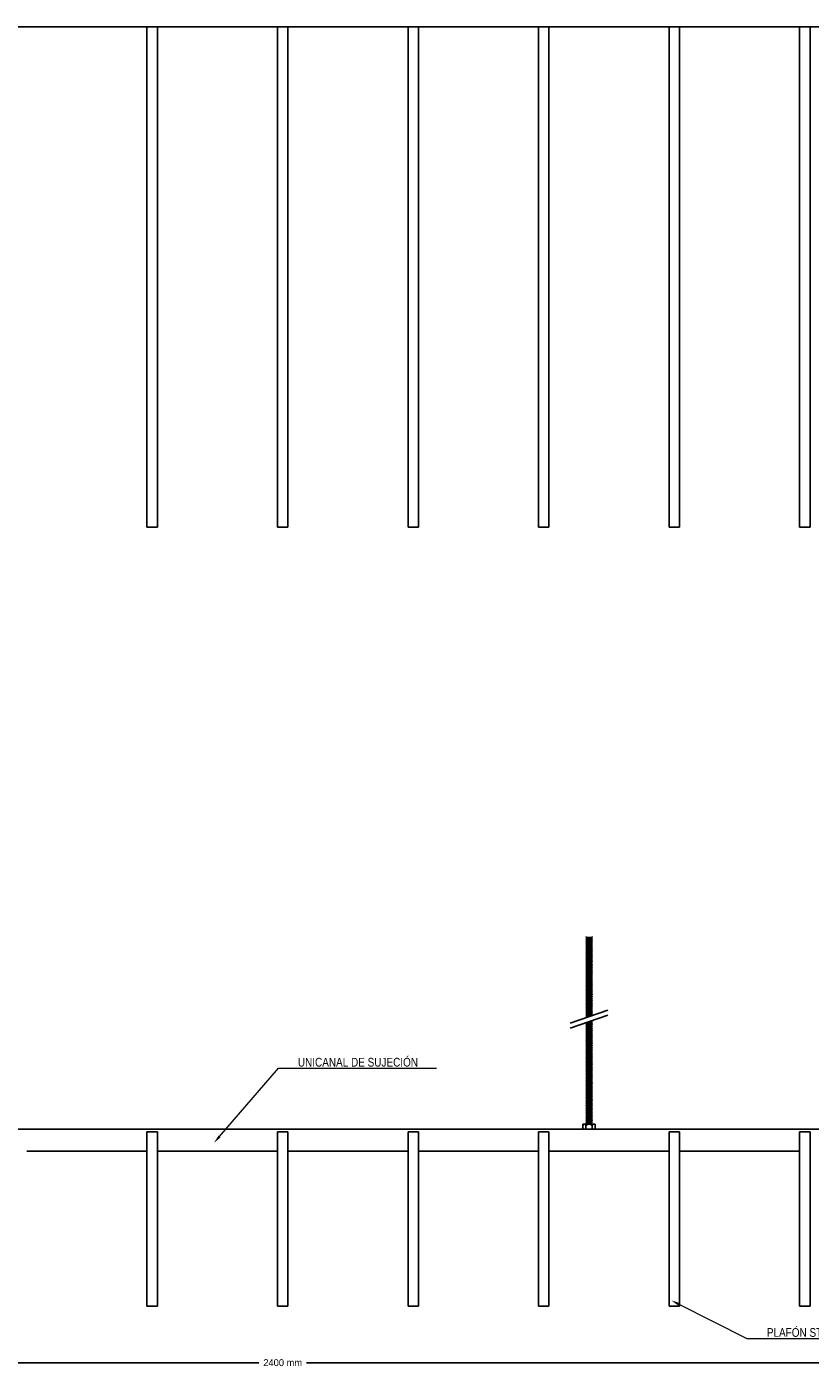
# Model space of a CAD drawing. Header units: millimetres. Extents: x 2538 to 24562, y 4449 to 23795.
# Tile 134 of 256: x 12147 to 13047, y 9392 to 10938. Entities that reach past the tile are written whole.
import ezdxf
from ezdxf import colors
from ezdxf.entities.mleader import LeaderData, LeaderLine
from ezdxf.math import Vec2, Vec3

# ---------------------------------------------------------------- set-up
doc = ezdxf.new("R2010")
doc.units = ezdxf.units.MM
doc.header["$PDMODE"] = 3
doc.linetypes.add('HIDDEN', pattern=[0.375, 0.25, -0.125])
doc.layers.add('_HD_tornillo', color=30, linetype='Continuous')
doc.layers.add('HD021_Text', color=2, linetype='Continuous', lineweight=9)
doc.layers.add('Make2D$Visible$Curves', color=7, linetype='Continuous', true_color=0x000000)
doc.layers.add('MEDIDAS', color=1, linetype='Continuous', true_color=0xff0000)
doc.styles.add('Arial Narrow', font='ARIALN.TTF')
doc.dimstyles.new('HD_DIM', dxfattribs={"dimtxt": 8, "dimasz": 2, "dimexe": 1, "dimexo": 0, "dimgap": 2, "dimtad": 0, "dimdec": 0, "dimzin": 0, "dimdsep": 46, "dimtxsty": 'Standard', "dimcen": 0, "dimclrd": 256, "dimclre": 251, "dimclrt": 7, "dimadec": 0, "dimazin": 0, "dimtp": 0.05, "dimtm": 0.05, "dimtfac": 0.6, "dimtdec": 0, "dimtofl": 0, "dimtmove": 0, "dimatfit": 3, "dimfxl": 1, "dimtolj": 2, "dimtzin": 0, "dimarcsym": 0})

# ---------------------------------------------------------------- blocks, each defined once
blk = doc.blocks.new('*D47')
at = {"layer": 'Defpoints', "color": 0, "transparency": 16777216}
for p in [(11240.9, 9468.9), (13640.9, 9468.9), (13640.9, 9403.9)]:
    blk.add_point(p, dxfattribs=at)
at = {"layer": 'MEDIDAS', "color": 251, "linetype": 'HIDDEN', "lineweight": -2, "transparency": 16777216}
for p, q in [((11240.9, 9468.9), (11240.9, 9402.9)), ((13640.9, 9468.9), (13640.9, 9402.9))]:
    blk.add_line(p, q, dxfattribs=at)
at = {"layer": 'MEDIDAS', "lineweight": -2, "transparency": 16777216}
for p, q in [((11242.9, 9403.9), (12413.6, 9403.9)), ((13638.9, 9403.9), (12468.3, 9403.9))]:
    blk.add_line(p, q, dxfattribs=at)
at = {"layer": 'MEDIDAS', "transparency": 16777216}
for points in [[(11242.9, 9404.2), (11242.9, 9403.6), (11240.9, 9403.9)], [(13638.9, 9404.2), (13638.9, 9403.6), (13640.9, 9403.9)]]:
    blk.add_solid(points, dxfattribs=at)
at = {"layer": 'MEDIDAS', "color": 7, "transparency": 16777216, "insert": (12440.9, 9403.9), "char_height": 8, "attachment_point": 5}
blk.add_mtext('\\A2;2400 mm', dxfattribs=at)

msp = doc.modelspace()

# ---------------------------------------------------------------- linework, layer by layer
at = {"layer": '_HD_tornillo'}
for p, q in [((12790.1, 9893.2), (12789.5, 9892.4)), ((12789.5, 9892.4), (12796.6, 9892.5)), ((12789.5, 9892.4), (12790.1, 9891.7)), ((12790.1, 9890.8), (12789.5, 9890)), ((12789.5, 9890), (12796.6, 9890.2)), ((12789.5, 9890), (12790.1, 9889.3)), ((12790.1, 9888.5), (12789.5, 9887.7)), ((12789.5, 9887.7), (12796.6, 9887.9)), ((12789.5, 9887.7), (12790.1, 9887)), ((12790.1, 9886.2), (12789.5, 9885.4)), ((12789.5, 9885.4), (12796.6, 9885.5)), ((12789.5, 9885.4), (12790.1, 9884.7)), ((12790.1, 9883.8), (12789.5, 9883)), ((12789.5, 9883), (12796.6, 9883.2)), ((12789.5, 9883), (12790.1, 9882.3)), ((12790.1, 9881.4), (12789.5, 9880.6)), ((12789.5, 9880.6), (12796.6, 9880.7)), ((12789.5, 9880.6), (12790.1, 9879.9)), ((12790.1, 9891.7), (12796.1, 9891.9)), ((12790.1, 9891.7), (12790.1, 9890.8)), ((12790.1, 9890.8), (12796.1, 9891)), ((12790.1, 9889.3), (12796.1, 9889.5)), ((12790.1, 9889.3), (12790.1, 9888.5)), ((12790.1, 9888.5), (12796.1, 9888.8)), ((12790.1, 9887), (12796.1, 9887.3)), ((12790.1, 9887), (12790.1, 9886.2)), ((12790.1, 9886.2), (12796.1, 9886.4)), ((12790.1, 9884.7), (12796.1, 9884.9)), ((12790.1, 9884.7), (12790.1, 9883.8)), ((12790.1, 9883.8), (12796.1, 9884)), ((12790.1, 9882.3), (12796.1, 9882.5)), ((12790.1, 9882.3), (12790.1, 9881.4)), ((12790.1, 9881.4), (12796.1, 9881.6)), ((12790.1, 9879.9), (12796.1, 9880.1)), ((12790.1, 9879.9), (12790.1, 9879)), ((12796.1, 9893.4), (12796.6, 9892.5)), ((12796.1, 9891.9), (12796.6, 9892.5)), ((12796.1, 9891.9), (12796.1, 9891)), ((12796.1, 9891), (12796.6, 9890.2)), ((12796.1, 9889.5), (12796.6, 9890.2)), ((12796.1, 9889.5), (12796.1, 9888.8)), ((12796.1, 9888.8), (12796.6, 9887.9)), ((12796.1, 9887.3), (12796.6, 9887.9)), ((12796.1, 9887.3), (12796.1, 9886.4)), ((12796.1, 9886.4), (12796.6, 9885.5)), ((12796.1, 9884.9), (12796.6, 9885.5)), ((12796.1, 9884.9), (12796.1, 9884)), ((12796.1, 9884), (12796.6, 9883.2)), ((12796.1, 9882.5), (12796.6, 9883.2)), ((12796.1, 9882.5), (12796.1, 9881.6)), ((12796.1, 9881.6), (12796.6, 9880.7)), ((12796.1, 9880.1), (12796.6, 9880.7)), ((12796.1, 9880.1), (12796.1, 9879.2)), ((12790.1, 9879), (12789.5, 9878.2)), ((12789.5, 9878.2), (12796.6, 9878.3)), ((12789.5, 9878.2), (12790.1, 9877.5)), ((12790.1, 9876.6), (12789.5, 9875.8)), ((12789.5, 9875.8), (12796.6, 9875.9)), ((12789.5, 9875.8), (12790.1, 9875.1)), ((12790.1, 9874.2), (12789.5, 9873.3)), ((12789.5, 9873.3), (12796.6, 9873.5)), ((12789.5, 9873.3), (12790.1, 9872.7)), ((12790.1, 9871.8), (12789.5, 9871)), ((12789.5, 9871), (12796.6, 9871.1)), ((12789.5, 9871), (12790.1, 9870.3)), ((12790.1, 9869.5), (12789.5, 9868.7)), ((12789.5, 9868.7), (12796.6, 9868.8)), ((12789.5, 9868.7), (12790.1, 9868)), ((12790.1, 9867.1), (12789.5, 9866.3)), ((12789.5, 9866.3), (12796.6, 9866.5)), ((12789.5, 9866.3), (12790.1, 9865.6)), ((12790.1, 9864.8), (12789.5, 9863.9)), ((12790.1, 9879), (12796.1, 9879.2)), ((12790.1, 9877.5), (12796.1, 9877.7)), ((12790.1, 9877.5), (12790.1, 9876.6)), ((12790.1, 9876.6), (12796.1, 9876.8)), ((12790.1, 9875.1), (12796.1, 9875.3)), ((12790.1, 9875.1), (12790.1, 9874.2)), ((12790.1, 9874.2), (12796.1, 9874.4)), ((12790.1, 9872.7), (12796.1, 9872.9)), ((12790.1, 9872.7), (12790.1, 9871.8)), ((12790.1, 9871.8), (12796.1, 9872)), ((12790.1, 9870.3), (12796.1, 9870.5)), ((12790.1, 9870.3), (12790.1, 9869.5)), ((12790.1, 9869.5), (12796.1, 9869.7)), ((12790.1, 9868), (12796.1, 9868.2)), ((12790.1, 9868), (12790.1, 9867.1)), ((12790.1, 9867.1), (12796.1, 9867.4)), ((12790.1, 9865.6), (12796.1, 9865.9)), ((12790.1, 9865.6), (12790.1, 9864.8)), ((12790.1, 9864.8), (12796.1, 9865)), ((12796.1, 9879.2), (12796.6, 9878.3)), ((12796.1, 9877.7), (12796.6, 9878.3)), ((12796.1, 9877.7), (12796.1, 9876.8)), ((12796.1, 9876.8), (12796.6, 9875.9)), ((12796.1, 9875.3), (12796.6, 9875.9)), ((12796.1, 9875.3), (12796.1, 9874.4)), ((12796.1, 9874.4), (12796.6, 9873.5)), ((12796.1, 9872.9), (12796.6, 9873.5)), ((12796.1, 9872.9), (12796.1, 9872)), ((12796.1, 9872), (12796.6, 9871.1)), ((12796.1, 9870.5), (12796.6, 9871.1)), ((12796.1, 9870.5), (12796.1, 9869.7)), ((12796.1, 9869.7), (12796.6, 9868.8)), ((12796.1, 9868.2), (12796.6, 9868.8)), ((12796.1, 9868.2), (12796.1, 9867.4)), ((12796.1, 9867.4), (12796.6, 9866.5)), ((12796.1, 9865.9), (12796.6, 9866.5)), ((12796.1, 9865.9), (12796.1, 9865)), ((12796.1, 9865), (12796.6, 9864.1)), ((12789.5, 9863.9), (12796.6, 9864.1)), ((12789.5, 9863.9), (12790.1, 9863.3)), ((12790.1, 9862.5), (12789.5, 9861.7)), ((12789.5, 9861.7), (12796.6, 9861.9)), ((12789.5, 9861.7), (12790.1, 9861)), ((12790.1, 9860), (12789.5, 9859.1)), ((12789.5, 9859.1), (12796.6, 9859.3)), ((12789.5, 9859.1), (12790.1, 9858.5)), ((12790.1, 9857.7), (12789.5, 9856.9)), ((12789.5, 9856.9), (12796.6, 9857)), ((12789.5, 9856.9), (12790.1, 9856.2)), ((12790.1, 9855.3), (12789.5, 9854.5)), ((12789.5, 9854.5), (12796.6, 9854.7)), ((12789.5, 9854.5), (12790.1, 9853.8)), ((12790.1, 9853), (12789.5, 9852.1)), ((12789.5, 9852.1), (12796.6, 9852.3)), ((12789.5, 9852.1), (12790.1, 9851.5)), ((12790.1, 9850.5), (12789.5, 9849.7)), ((12789.5, 9849.7), (12796.6, 9849.9)), ((12789.5, 9849.7), (12790.1, 9849)), ((12790.1, 9863.3), (12796.1, 9863.5)), ((12790.1, 9863.3), (12790.1, 9862.5)), ((12790.1, 9862.5), (12796.1, 9862.7)), ((12790.1, 9861), (12796.1, 9861.2)), ((12790.1, 9861), (12790.1, 9860)), ((12790.1, 9860), (12796.1, 9860.2)), ((12790.1, 9858.5), (12796.1, 9858.7)), ((12790.1, 9858.5), (12790.1, 9857.7)), ((12790.1, 9857.7), (12796.1, 9857.9)), ((12790.1, 9856.2), (12796.1, 9856.4)), ((12790.1, 9856.2), (12790.1, 9855.3)), ((12790.1, 9855.3), (12796.1, 9855.6)), ((12790.1, 9853.8), (12796.1, 9854.1)), ((12790.1, 9853.8), (12790.1, 9853)), ((12790.1, 9853), (12796.1, 9853.2)), ((12790.1, 9851.5), (12796.1, 9851.7)), ((12790.1, 9851.5), (12790.1, 9850.5)), ((12790.1, 9850.5), (12796.1, 9850.8)), ((12790.1, 9849), (12796.1, 9849.3)), ((12790.1, 9849), (12790.1, 9848.2)), ((12796.1, 9863.5), (12796.6, 9864.1)), ((12796.1, 9863.5), (12796.1, 9862.7)), ((12796.1, 9862.7), (12796.6, 9861.9)), ((12796.1, 9861.2), (12796.6, 9861.9)), ((12796.1, 9861.2), (12796.1, 9860.2)), ((12796.1, 9860.2), (12796.6, 9859.3)), ((12796.1, 9858.7), (12796.6, 9859.3)), ((12796.1, 9858.7), (12796.1, 9857.9)), ((12796.1, 9857.9), (12796.6, 9857)), ((12796.1, 9856.4), (12796.6, 9857)), ((12796.1, 9856.4), (12796.1, 9855.6)), ((12796.1, 9855.6), (12796.6, 9854.7)), ((12796.1, 9854.1), (12796.6, 9854.7)), ((12796.1, 9854.1), (12796.1, 9853.2)), ((12796.1, 9853.2), (12796.6, 9852.3)), ((12796.1, 9851.7), (12796.6, 9852.3)), ((12796.1, 9851.7), (12796.1, 9850.8)), ((12796.1, 9850.8), (12796.6, 9849.9)), ((12796.1, 9849.3), (12796.6, 9849.9)), ((12796.1, 9849.3), (12796.1, 9848.4)), ((12790.1, 9848.2), (12789.5, 9847.3)), ((12789.5, 9847.3), (12796.6, 9847.5)), ((12789.5, 9847.3), (12790.1, 9846.7)), ((12790.1, 9845.9), (12789.5, 9845.1)), ((12789.5, 9845.1), (12796.6, 9845.2)), ((12789.5, 9845.1), (12790.1, 9844.4)), ((12790.1, 9843.5), (12789.5, 9842.7)), ((12789.5, 9842.7), (12796.6, 9842.9)), ((12789.5, 9842.7), (12790.1, 9842)), ((12790.1, 9841.2), (12789.5, 9840.3)), ((12789.5, 9840.3), (12796.6, 9840.5)), ((12789.5, 9840.3), (12790.1, 9839.7)), ((12790.1, 9838.7), (12789.5, 9837.9)), ((12789.5, 9837.9), (12796.6, 9838.1)), ((12789.5, 9837.9), (12790.1, 9837.2)), ((12790.1, 9836.3), (12789.5, 9835.5)), ((12789.5, 9835.5), (12796.6, 9835.7)), ((12789.5, 9835.5), (12790.1, 9834.8)), ((12790.1, 9833.9), (12789.5, 9833.1)), ((12790.1, 9848.2), (12796.1, 9848.4)), ((12790.1, 9846.7), (12796.1, 9846.9)), ((12790.1, 9846.7), (12790.1, 9845.9)), ((12790.1, 9845.9), (12796.1, 9846.1)), ((12790.1, 9844.4), (12796.1, 9844.6)), ((12790.1, 9844.4), (12790.1, 9843.5)), ((12790.1, 9843.5), (12796.1, 9843.8)), ((12790.1, 9842), (12796.1, 9842.3)), ((12790.1, 9842), (12790.1, 9841.2)), ((12790.1, 9841.2), (12796.1, 9841.4)), ((12790.1, 9839.7), (12796.1, 9839.9)), ((12790.1, 9839.7), (12790.1, 9838.7)), ((12790.1, 9838.7), (12796.1, 9839)), ((12790.1, 9837.2), (12796.1, 9837.5)), ((12790.1, 9837.2), (12790.1, 9836.3)), ((12790.1, 9836.3), (12796.1, 9836.6)), ((12790.1, 9834.8), (12796.1, 9835.1)), ((12790.1, 9834.8), (12790.1, 9833.9)), ((12790.1, 9833.9), (12796.1, 9834.1)), ((12796.1, 9848.4), (12796.6, 9847.5)), ((12796.1, 9846.9), (12796.6, 9847.5)), ((12796.1, 9846.9), (12796.1, 9846.1)), ((12796.1, 9846.1), (12796.6, 9845.2)), ((12796.1, 9844.6), (12796.6, 9845.2)), ((12796.1, 9844.6), (12796.1, 9843.8)), ((12796.1, 9843.8), (12796.6, 9842.9)), ((12796.1, 9842.3), (12796.6, 9842.9)), ((12796.1, 9842.3), (12796.1, 9841.4)), ((12796.1, 9841.4), (12796.6, 9840.5)), ((12796.1, 9839.9), (12796.6, 9840.5)), ((12796.1, 9839.9), (12796.1, 9839)), ((12796.1, 9839), (12796.6, 9838.1)), ((12796.1, 9837.5), (12796.6, 9838.1)), ((12796.1, 9837.5), (12796.1, 9836.6)), ((12796.1, 9836.6), (12796.6, 9835.7)), ((12796.1, 9835.1), (12796.6, 9835.7)), ((12796.1, 9835.1), (12796.1, 9834.1)), ((12796.1, 9834.2), (12796.6, 9833.3)), ((12789.5, 9833.1), (12796.6, 9833.3)), ((12789.5, 9833.1), (12790.1, 9832.4)), ((12790.1, 9831.5), (12789.5, 9830.7)), ((12789.5, 9830.7), (12796.6, 9830.9)), ((12789.5, 9830.7), (12790.1, 9830)), ((12790.1, 9829.1), (12789.5, 9828.3)), ((12789.5, 9828.3), (12796.6, 9828.5)), ((12789.5, 9828.3), (12790.1, 9827.6)), ((12790.1, 9826.8), (12789.5, 9826)), ((12789.5, 9826), (12796.6, 9826.2)), ((12789.5, 9826), (12790.1, 9825.3)), ((12790.1, 9824.5), (12789.5, 9823.7)), ((12789.5, 9823.7), (12796.6, 9823.8)), ((12789.5, 9823.7), (12790.1, 9823)), ((12790.1, 9822.1), (12789.5, 9821.3)), ((12789.5, 9821.3), (12796.6, 9821.5)), ((12789.5, 9821.3), (12790.1, 9820.6)), ((12790.1, 9819.8), (12789.5, 9819)), ((12789.5, 9819), (12796.6, 9819.2)), ((12789.5, 9819), (12790.1, 9818.3)), ((12790.1, 9832.4), (12796.1, 9832.7)), ((12790.1, 9832.4), (12790.1, 9831.5)), ((12790.1, 9831.5), (12796.1, 9831.7)), ((12790.1, 9830), (12796.1, 9830.2)), ((12790.1, 9830), (12790.1, 9829.1)), ((12790.1, 9829.1), (12796.1, 9829.4)), ((12790.1, 9827.6), (12796.1, 9827.9)), ((12790.1, 9827.6), (12790.1, 9826.8)), ((12790.1, 9826.8), (12796.1, 9827.1)), ((12790.1, 9825.3), (12796.1, 9825.6)), ((12790.1, 9825.3), (12790.1, 9824.5)), ((12790.1, 9824.5), (12796.1, 9824.7)), ((12790.1, 9823), (12796.1, 9823.2)), ((12790.1, 9823), (12790.1, 9822.1)), ((12790.1, 9822.1), (12796.1, 9822.3)), ((12790.1, 9820.6), (12796.1, 9820.8)), ((12790.1, 9820.6), (12790.1, 9819.8)), ((12790.1, 9819.8), (12796.1, 9820.1)), ((12790.1, 9818.3), (12796.1, 9818.6)), ((12790.1, 9818.3), (12790.1, 9817.3)), ((12796.1, 9832.7), (12796.6, 9833.3)), ((12796.1, 9832.7), (12796.1, 9831.7)), ((12796.1, 9831.7), (12796.6, 9830.9)), ((12796.1, 9830.2), (12796.6, 9830.9)), ((12796.1, 9830.2), (12796.1, 9829.4)), ((12796.1, 9829.4), (12796.6, 9828.5)), ((12796.1, 9827.9), (12796.6, 9828.5)), ((12796.1, 9827.9), (12796.1, 9827.1)), ((12796.1, 9827.1), (12796.6, 9826.2)), ((12796.1, 9825.6), (12796.6, 9826.2)), ((12796.1, 9825.6), (12796.1, 9824.7)), ((12796.1, 9824.7), (12796.6, 9823.8)), ((12796.1, 9823.2), (12796.6, 9823.8)), ((12796.1, 9823.2), (12796.1, 9822.3)), ((12796.1, 9822.3), (12796.6, 9821.5)), ((12796.1, 9820.8), (12796.6, 9821.5)), ((12796.1, 9820.8), (12796.1, 9820.1)), ((12796.1, 9820.1), (12796.6, 9819.2)), ((12796.1, 9818.6), (12796.6, 9819.2)), ((12796.1, 9818.6), (12796.1, 9817.5)), ((12771.1, 9793.9), (12814.6, 9808.9)), ((12771.1, 9788.2), (12814.6, 9803.2)), ((12790.1, 9817.3), (12789.5, 9816.5)), ((12789.5, 9816.5), (12796.6, 9816.7)), ((12789.5, 9816.5), (12790.1, 9815.8)), ((12790.1, 9815), (12789.5, 9814.2)), ((12789.5, 9814.2), (12796.6, 9814.4)), ((12789.5, 9814.2), (12790.1, 9813.5)), ((12790.1, 9812.7), (12789.5, 9811.9)), ((12789.5, 9811.9), (12796.6, 9812)), ((12789.5, 9811.9), (12790.1, 9811.2)), ((12790.1, 9810.3), (12789.5, 9809.5)), ((12789.5, 9809.5), (12796.6, 9809.7)), ((12789.5, 9809.5), (12790.1, 9808.8)), ((12790.1, 9807.9), (12789.5, 9807.1)), ((12789.5, 9807.1), (12796.6, 9807.2)), ((12789.5, 9807.1), (12790.1, 9806.4)), ((12790.1, 9805.5), (12789.5, 9804.7)), ((12789.5, 9804.7), (12796.6, 9804.9)), ((12789.5, 9804.7), (12790.1, 9804)), ((12790.1, 9803.2), (12789.5, 9802.4)), ((12789.5, 9802.4), (12796.1, 9802.6)), ((12790.1, 9817.3), (12796.1, 9817.5)), ((12790.1, 9815.8), (12796.1, 9816)), ((12790.1, 9815.8), (12790.1, 9815)), ((12790.1, 9815), (12796.1, 9815.3)), ((12790.1, 9813.5), (12796.1, 9813.8)), ((12790.1, 9813.5), (12790.1, 9812.7)), ((12790.1, 9812.7), (12796.1, 9812.9)), ((12790.1, 9811.2), (12796.1, 9811.4)), ((12790.1, 9811.2), (12790.1, 9810.3)), ((12790.1, 9810.3), (12796.1, 9810.5)), ((12790.1, 9808.8), (12796.1, 9809)), ((12790.1, 9808.8), (12790.1, 9807.9)), ((12790.1, 9807.9), (12796.1, 9808.1)), ((12790.1, 9806.4), (12796.1, 9806.6)), ((12790.1, 9806.4), (12790.1, 9805.5)), ((12790.1, 9805.5), (12796.1, 9805.7)), ((12790.1, 9804), (12796.1, 9804.2)), ((12790.1, 9804), (12790.1, 9803.2)), ((12790.1, 9803.2), (12796.1, 9803.5)), ((12796.1, 9817.5), (12796.6, 9816.7)), ((12796.1, 9816), (12796.6, 9816.7)), ((12796.1, 9816), (12796.1, 9815.3)), ((12796.1, 9815.3), (12796.6, 9814.4)), ((12796.1, 9813.8), (12796.6, 9814.4)), ((12796.1, 9813.8), (12796.1, 9812.9)), ((12796.1, 9812.9), (12796.6, 9812)), ((12796.1, 9811.4), (12796.6, 9812)), ((12796.1, 9811.4), (12796.1, 9810.5)), ((12796.1, 9810.5), (12796.6, 9809.7)), ((12796.1, 9809), (12796.6, 9809.7)), ((12796.1, 9809), (12796.1, 9808.1)), ((12796.1, 9808.1), (12796.6, 9807.2)), ((12796.1, 9806.6), (12796.6, 9807.2)), ((12796.1, 9806.6), (12796.1, 9805.7)), ((12796.1, 9805.7), (12796.6, 9804.9)), ((12796.1, 9804.2), (12796.6, 9804.9)), ((12796.1, 9804.2), (12796.1, 9803.5)), ((12796.1, 9803.5), (12796.5, 9802.7)), ((12789.5, 9802.4), (12790.1, 9801.7)), ((12790.1, 9794.8), (12789.5, 9794)), ((12789.5, 9794), (12796.6, 9794.1)), ((12789.5, 9794), (12790.1, 9793.3)), ((12790.1, 9792.4), (12789.5, 9791.5)), ((12789.5, 9791.5), (12796.6, 9791.7)), ((12789.5, 9791.5), (12790.1, 9790.9)), ((12790.1, 9789.9), (12789.5, 9789.1)), ((12789.5, 9789.1), (12796.6, 9789.3)), ((12789.5, 9789.1), (12790.1, 9788.4)), ((12790.1, 9787.5), (12789.5, 9786.7)), ((12790.1, 9800.9), (12789.7, 9800.4)), ((12790.1, 9801.7), (12794.2, 9801.9)), ((12790.1, 9801.7), (12790.1, 9800.9)), ((12790.1, 9800.9), (12791.3, 9800.9)), ((12790.1, 9794.8), (12796.1, 9795)), ((12790.1, 9793.3), (12796.1, 9793.5)), ((12790.1, 9793.3), (12790.1, 9792.4)), ((12790.1, 9792.4), (12796.1, 9792.6)), ((12790.1, 9790.9), (12796.1, 9791.1)), ((12790.1, 9790.9), (12790.1, 9789.9)), ((12790.1, 9789.9), (12796.1, 9790.2)), ((12790.1, 9788.4), (12796.1, 9788.7)), ((12790.1, 9788.4), (12790.1, 9787.5)), ((12790.1, 9787.5), (12796.1, 9787.7)), ((12793.2, 9795.9), (12796.1, 9795.9)), ((12795.1, 9796.5), (12796.6, 9796.6)), ((12796.1, 9795.9), (12796.6, 9796.6)), ((12796.1, 9795.9), (12796.1, 9795)), ((12796.1, 9795), (12796.6, 9794.1)), ((12796.1, 9793.5), (12796.6, 9794.1)), ((12796.1, 9793.5), (12796.1, 9792.6)), ((12796.1, 9792.6), (12796.6, 9791.7)), ((12796.1, 9791.1), (12796.6, 9791.7)), ((12796.1, 9791.1), (12796.1, 9790.2)), ((12796.1, 9790.2), (12796.6, 9789.3)), ((12796.1, 9788.7), (12796.6, 9789.3)), ((12796.1, 9788.7), (12796.1, 9787.7)), ((12796.1, 9787.7), (12796.6, 9786.9)), ((12796.3, 9797), (12796.6, 9796.6)), ((12789.5, 9786.7), (12796.6, 9786.9)), ((12789.5, 9786.7), (12790.1, 9786)), ((12790.1, 9785.1), (12789.5, 9784.3)), ((12789.5, 9784.3), (12796.6, 9784.4)), ((12789.5, 9784.3), (12790.1, 9783.6)), ((12790.1, 9782.7), (12789.5, 9781.8)), ((12789.5, 9781.8), (12796.6, 9782)), ((12789.5, 9781.8), (12790.1, 9781.2)), ((12790.1, 9780.3), (12789.5, 9779.4)), ((12789.5, 9779.4), (12796.6, 9779.6)), ((12789.5, 9779.4), (12790.1, 9778.8)), ((12790.1, 9777.8), (12789.5, 9777)), ((12789.5, 9777), (12796.6, 9777.2)), ((12789.5, 9777), (12790.1, 9776.3)), ((12790.1, 9775.4), (12789.5, 9774.6)), ((12789.5, 9774.6), (12796.6, 9774.8)), ((12789.5, 9774.6), (12790.1, 9773.9)), ((12790.1, 9773), (12789.5, 9772.2)), ((12789.5, 9772.2), (12796.6, 9772.3)), ((12789.5, 9772.2), (12790.1, 9771.5)), ((12790.1, 9786), (12796.1, 9786.2)), ((12790.1, 9786), (12790.1, 9785.1)), ((12790.1, 9785.1), (12796.1, 9785.3)), ((12790.1, 9783.6), (12796.1, 9783.8)), ((12790.1, 9783.6), (12790.1, 9782.7)), ((12790.1, 9782.7), (12796.1, 9782.9)), ((12790.1, 9781.2), (12796.1, 9781.4)), ((12790.1, 9781.2), (12790.1, 9780.3)), ((12790.1, 9780.3), (12796.1, 9780.5)), ((12790.1, 9778.8), (12796.1, 9779)), ((12790.1, 9778.8), (12790.1, 9777.8)), ((12790.1, 9777.8), (12796.1, 9778.1)), ((12790.1, 9776.3), (12796.1, 9776.6)), ((12790.1, 9776.3), (12790.1, 9775.4)), ((12790.1, 9775.4), (12796.1, 9775.6)), ((12790.1, 9773.9), (12796.1, 9774.1)), ((12790.1, 9773.9), (12790.1, 9773)), ((12790.1, 9773), (12796.1, 9773.2)), ((12790.1, 9771.5), (12796.1, 9771.7)), ((12796.1, 9786.2), (12796.6, 9786.9)), ((12796.1, 9786.2), (12796.1, 9785.3)), ((12796.1, 9785.3), (12796.6, 9784.4)), ((12796.1, 9783.8), (12796.6, 9784.4)), ((12796.1, 9783.8), (12796.1, 9782.9)), ((12796.1, 9782.9), (12796.6, 9782)), ((12796.1, 9781.4), (12796.6, 9782)), ((12796.1, 9781.4), (12796.1, 9780.5)), ((12796.1, 9780.5), (12796.6, 9779.6)), ((12796.1, 9779), (12796.6, 9779.6)), ((12796.1, 9779), (12796.1, 9778.1)), ((12796.1, 9778.1), (12796.6, 9777.2)), ((12796.1, 9776.6), (12796.6, 9777.2)), ((12796.1, 9776.6), (12796.1, 9775.6)), ((12796.1, 9775.6), (12796.6, 9774.8)), ((12796.1, 9774.1), (12796.6, 9774.8)), ((12796.1, 9774.1), (12796.1, 9773.2)), ((12796.1, 9773.2), (12796.6, 9772.3)), ((12796.1, 9771.7), (12796.6, 9772.3)), ((12796.1, 9771.7), (12796.1, 9770.8)), ((12790.1, 9770.6), (12789.5, 9769.8)), ((12789.5, 9769.8), (12796.6, 9769.9)), ((12789.5, 9769.8), (12790.1, 9769.1)), ((12790.1, 9768.2), (12789.5, 9767.3)), ((12789.5, 9767.3), (12796.6, 9767.5)), ((12789.5, 9767.3), (12790.1, 9766.7)), ((12790.1, 9765.7), (12789.5, 9764.9)), ((12789.5, 9764.9), (12796.6, 9765.1)), ((12789.5, 9764.9), (12790.1, 9764.2)), ((12790.1, 9763.3), (12789.5, 9762.5)), ((12789.5, 9762.5), (12796.6, 9762.7)), ((12789.5, 9762.5), (12790.1, 9761.8)), ((12790.1, 9760.9), (12789.5, 9760.1)), ((12789.5, 9760.1), (12796.6, 9760.2)), ((12789.5, 9760.1), (12790.1, 9759.4)), ((12790.1, 9758.5), (12789.5, 9757.7)), ((12789.5, 9757.7), (12796.6, 9757.8)), ((12789.5, 9757.7), (12790.1, 9757)), ((12790.1, 9771.5), (12790.1, 9770.6)), ((12790.1, 9770.6), (12796.1, 9770.8)), ((12790.1, 9769.1), (12796.1, 9769.3)), ((12790.1, 9769.1), (12790.1, 9768.2)), ((12790.1, 9768.2), (12796.1, 9768.4)), ((12790.1, 9766.7), (12796.1, 9766.9)), ((12790.1, 9766.7), (12790.1, 9765.7)), ((12790.1, 9765.7), (12796.1, 9766)), ((12790.1, 9764.2), (12796.1, 9764.5)), ((12790.1, 9764.2), (12790.1, 9763.3)), ((12790.1, 9763.3), (12796.1, 9763.5)), ((12790.1, 9761.8), (12796.1, 9762)), ((12790.1, 9761.8), (12790.1, 9760.9)), ((12790.1, 9760.9), (12796.1, 9761.1)), ((12790.1, 9759.4), (12796.1, 9759.6)), ((12790.1, 9759.4), (12790.1, 9758.5)), ((12790.1, 9758.5), (12796.1, 9758.7)), ((12790.1, 9757), (12796.1, 9757.2)), ((12790.1, 9757), (12790.1, 9756)), ((12790.1, 9756), (12796.1, 9756.3)), ((12796.1, 9770.8), (12796.6, 9769.9)), ((12796.1, 9769.3), (12796.6, 9769.9)), ((12796.1, 9769.3), (12796.1, 9768.4)), ((12796.1, 9768.4), (12796.6, 9767.5)), ((12796.1, 9766.9), (12796.6, 9767.5)), ((12796.1, 9766.9), (12796.1, 9766)), ((12796.1, 9766), (12796.6, 9765.1)), ((12796.1, 9764.5), (12796.6, 9765.1)), ((12796.1, 9764.5), (12796.1, 9763.5)), ((12796.1, 9763.5), (12796.6, 9762.7)), ((12796.1, 9762), (12796.6, 9762.7)), ((12796.1, 9762), (12796.1, 9761.1)), ((12796.1, 9761.1), (12796.6, 9760.2)), ((12796.1, 9759.6), (12796.6, 9760.2)), ((12796.1, 9759.6), (12796.1, 9758.7)), ((12796.1, 9758.7), (12796.6, 9757.8)), ((12796.1, 9757.2), (12796.6, 9757.8)), ((12796.1, 9757.2), (12796.1, 9756.3)), ((12796.1, 9756.3), (12796.6, 9755.4)), ((12790.1, 9756), (12789.5, 9755.2)), ((12789.5, 9755.2), (12796.6, 9755.4)), ((12789.5, 9755.2), (12790.1, 9754.5)), ((12790.1, 9753.6), (12789.5, 9752.8)), ((12789.5, 9752.8), (12796.6, 9753)), ((12789.5, 9752.8), (12790.1, 9752.1)), ((12790.1, 9751.2), (12789.5, 9750.4)), ((12789.5, 9750.4), (12796.6, 9750.6)), ((12789.5, 9750.4), (12790.1, 9749.7)), ((12790.1, 9748.8), (12789.5, 9748)), ((12789.5, 9748), (12796.6, 9748.1)), ((12789.5, 9748), (12790.1, 9747.3)), ((12790.1, 9746.4), (12789.5, 9745.5)), ((12789.5, 9745.5), (12796.6, 9745.7)), ((12789.5, 9745.5), (12790.1, 9744.9)), ((12790.1, 9743.9), (12789.5, 9743.1)), ((12789.5, 9743.1), (12796.6, 9743.3)), ((12789.5, 9743.1), (12790.1, 9742.4)), ((12790.1, 9741.5), (12789.5, 9740.7)), ((12789.5, 9740.7), (12796.6, 9740.9)), ((12789.5, 9740.7), (12790.1, 9740)), ((12790.1, 9754.5), (12796.1, 9754.8)), ((12790.1, 9754.5), (12790.1, 9753.6)), ((12790.1, 9753.6), (12796.1, 9753.9)), ((12790.1, 9752.1), (12796.1, 9752.4)), ((12790.1, 9752.1), (12790.1, 9751.2)), ((12790.1, 9751.2), (12796.1, 9751.4)), ((12790.1, 9749.7), (12796.1, 9749.9)), ((12790.1, 9749.7), (12790.1, 9748.8)), ((12790.1, 9748.8), (12796.1, 9749)), ((12790.1, 9747.3), (12796.1, 9747.5)), ((12790.1, 9747.3), (12790.1, 9746.4)), ((12790.1, 9746.4), (12796.1, 9746.6)), ((12790.1, 9744.9), (12796.1, 9745.1)), ((12790.1, 9744.9), (12790.1, 9743.9)), ((12790.1, 9743.9), (12796.1, 9744.2)), ((12790.1, 9742.4), (12796.1, 9742.7)), ((12790.1, 9742.4), (12790.1, 9741.5)), ((12790.1, 9741.5), (12796.1, 9741.8)), ((12796.1, 9754.8), (12796.6, 9755.4)), ((12796.1, 9754.8), (12796.1, 9753.9)), ((12796.1, 9753.9), (12796.6, 9753)), ((12796.1, 9752.4), (12796.6, 9753)), ((12796.1, 9752.4), (12796.1, 9751.4)), ((12796.1, 9751.4), (12796.6, 9750.6)), ((12796.1, 9749.9), (12796.6, 9750.6)), ((12796.1, 9749.9), (12796.1, 9749)), ((12796.1, 9749), (12796.6, 9748.1)), ((12796.1, 9747.5), (12796.6, 9748.1)), ((12796.1, 9747.5), (12796.1, 9746.6)), ((12796.1, 9746.6), (12796.6, 9745.7)), ((12796.1, 9745.1), (12796.6, 9745.7)), ((12796.1, 9745.1), (12796.1, 9744.2)), ((12796.1, 9744.2), (12796.6, 9743.3)), ((12796.1, 9742.7), (12796.6, 9743.3)), ((12796.1, 9742.7), (12796.1, 9741.8)), ((12796.1, 9741.8), (12796.6, 9740.9)), ((12796.1, 9740.3), (12796.6, 9740.9)), ((12790.1, 9739.1), (12789.5, 9738.3)), ((12789.5, 9738.3), (12796.6, 9738.5)), ((12789.5, 9738.3), (12790.1, 9737.6)), ((12790.1, 9736.7), (12789.5, 9735.9)), ((12789.5, 9735.9), (12796.6, 9736)), ((12789.5, 9735.9), (12790.1, 9735.2)), ((12790.1, 9734.3), (12789.5, 9733.4)), ((12789.5, 9733.4), (12796.6, 9733.6)), ((12789.5, 9733.4), (12790.1, 9732.8)), ((12790.1, 9731.8), (12789.5, 9731)), ((12789.5, 9731), (12796.6, 9731.2)), ((12789.5, 9731), (12790.1, 9730.4)), ((12790.1, 9729.4), (12789.5, 9728.6)), ((12789.5, 9728.6), (12796.6, 9728.8)), ((12789.5, 9728.6), (12790.1, 9727.9)), ((12790.1, 9727), (12789.5, 9726.2)), ((12789.5, 9726.2), (12796.6, 9726.4)), ((12789.5, 9726.2), (12790.1, 9725.5)), ((12790.1, 9740), (12796.1, 9740.3)), ((12790.1, 9740), (12790.1, 9739.1)), ((12790.1, 9739.1), (12796.1, 9739.3)), ((12790.1, 9737.6), (12796.1, 9737.8)), ((12790.1, 9737.6), (12790.1, 9736.7)), ((12790.1, 9736.7), (12796.1, 9736.9)), ((12790.1, 9735.2), (12796.1, 9735.4)), ((12790.1, 9735.2), (12790.1, 9734.3)), ((12790.1, 9734.3), (12796.1, 9734.5)), ((12790.1, 9732.8), (12796.1, 9733)), ((12790.1, 9732.8), (12790.1, 9731.8)), ((12790.1, 9731.8), (12796.1, 9732.1)), ((12790.1, 9730.4), (12796.1, 9730.6)), ((12790.1, 9730.4), (12790.1, 9729.4)), ((12790.1, 9729.4), (12796.1, 9729.6)), ((12790.1, 9727.9), (12796.1, 9728.2)), ((12790.1, 9727.9), (12790.1, 9727)), ((12790.1, 9727), (12796.1, 9727.2)), ((12790.1, 9725.5), (12796.1, 9725.7)), ((12790.1, 9725.5), (12790.1, 9724.6)), ((12796.1, 9740.3), (12796.1, 9739.3)), ((12796.1, 9739.3), (12796.6, 9738.5)), ((12796.1, 9737.8), (12796.6, 9738.5)), ((12796.1, 9737.8), (12796.1, 9736.9)), ((12796.1, 9736.9), (12796.6, 9736)), ((12796.1, 9735.4), (12796.6, 9736)), ((12796.1, 9735.4), (12796.1, 9734.5)), ((12796.1, 9734.5), (12796.6, 9733.6)), ((12796.1, 9733), (12796.6, 9733.6)), ((12796.1, 9733), (12796.1, 9732.1)), ((12796.1, 9732.1), (12796.6, 9731.2)), ((12796.1, 9730.6), (12796.6, 9731.2)), ((12796.1, 9730.6), (12796.1, 9729.6)), ((12796.1, 9729.7), (12796.6, 9728.8)), ((12796.1, 9728.2), (12796.6, 9728.8)), ((12796.1, 9728.2), (12796.1, 9727.2)), ((12796.1, 9727.2), (12796.6, 9726.4)), ((12796.1, 9725.7), (12796.6, 9726.4)), ((12796.1, 9725.7), (12796.1, 9724.8)), ((12790.1, 9724.6), (12789.5, 9723.8)), ((12789.5, 9723.8), (12796.6, 9723.9)), ((12789.5, 9723.8), (12790.1, 9723.1)), ((12790.1, 9722.2), (12789.5, 9721.3)), ((12789.5, 9721.3), (12796.6, 9721.5)), ((12789.5, 9721.3), (12790.1, 9720.7)), ((12790.1, 9719.7), (12789.5, 9718.9)), ((12789.5, 9718.9), (12796.6, 9719.1)), ((12789.5, 9718.9), (12790.1, 9718.2)), ((12790.1, 9717.3), (12789.5, 9716.5)), ((12789.5, 9716.5), (12796.6, 9716.7)), ((12789.5, 9716.5), (12790.1, 9715.8)), ((12790.1, 9714.9), (12789.5, 9714.1)), ((12789.5, 9714.1), (12796.6, 9714.3)), ((12789.5, 9714.1), (12790.1, 9713.4)), ((12790.1, 9712.5), (12789.5, 9711.7)), ((12789.5, 9711.7), (12796.6, 9711.8)), ((12789.5, 9711.7), (12790.1, 9711)), ((12790.1, 9709.9), (12789.5, 9709.1)), ((12790.1, 9724.6), (12796.1, 9724.8)), ((12790.1, 9723.1), (12796.1, 9723.3)), ((12790.1, 9723.1), (12790.1, 9722.2)), ((12790.1, 9722.2), (12796.1, 9722.4)), ((12790.1, 9720.7), (12796.1, 9720.9)), ((12790.1, 9720.7), (12790.1, 9719.7)), ((12790.1, 9719.7), (12796.1, 9720)), ((12790.1, 9718.2), (12796.1, 9718.5)), ((12790.1, 9718.2), (12790.1, 9717.3)), ((12790.1, 9717.3), (12796.1, 9717.5)), ((12790.1, 9715.8), (12796.1, 9716)), ((12790.1, 9715.8), (12790.1, 9714.9)), ((12790.1, 9714.9), (12796.1, 9715.1)), ((12790.1, 9713.4), (12796.1, 9713.6)), ((12790.1, 9713.4), (12790.1, 9712.5)), ((12790.1, 9712.5), (12796.1, 9712.7)), ((12790.1, 9711), (12796.1, 9711.2)), ((12790.1, 9711), (12790.1, 9709.9)), ((12790.1, 9709.9), (12796.1, 9710.2)), ((12796.1, 9724.8), (12796.6, 9723.9)), ((12796.1, 9723.3), (12796.6, 9723.9)), ((12796.1, 9723.3), (12796.1, 9722.4)), ((12796.1, 9722.4), (12796.6, 9721.5)), ((12796.1, 9720.9), (12796.6, 9721.5)), ((12796.1, 9720.9), (12796.1, 9720)), ((12796.1, 9720), (12796.6, 9719.1)), ((12796.1, 9718.5), (12796.6, 9719.1)), ((12796.1, 9718.5), (12796.1, 9717.5)), ((12796.1, 9717.5), (12796.6, 9716.7)), ((12796.1, 9716), (12796.6, 9716.7)), ((12796.1, 9716), (12796.1, 9715.1)), ((12796.1, 9715.1), (12796.6, 9714.3)), ((12796.1, 9713.6), (12796.6, 9714.3)), ((12796.1, 9713.6), (12796.1, 9712.7)), ((12796.1, 9712.7), (12796.6, 9711.8)), ((12796.1, 9711.2), (12796.6, 9711.8)), ((12796.1, 9711.2), (12796.1, 9710.2)), ((12796.1, 9710.2), (12796.6, 9709.3)), ((12789.5, 9709.1), (12796.6, 9709.3)), ((12789.5, 9709.1), (12790.1, 9708.4)), ((12790.1, 9707.5), (12789.5, 9706.7)), ((12789.5, 9706.7), (12796.6, 9706.8)), ((12789.5, 9706.7), (12790.1, 9706)), ((12790.1, 9705.1), (12789.5, 9704.3)), ((12789.5, 9704.3), (12796.6, 9704.4)), ((12789.5, 9704.3), (12790.1, 9703.6)), ((12790.1, 9702.7), (12789.5, 9701.6)), ((12789.5, 9701.6), (12796.6, 9701.8)), ((12789.5, 9701.6), (12790.1, 9700.9)), ((12790.1, 9699.6), (12789.5, 9698.6)), ((12789.5, 9698.6), (12796.6, 9698.7)), ((12789.5, 9698.6), (12790.1, 9697.9)), ((12790.1, 9696.7), (12789.5, 9695.9)), ((12789.5, 9695.9), (12796.6, 9696.1)), ((12789.5, 9695.9), (12790.1, 9695.2)), ((12790.1, 9694.3), (12789.5, 9693.5)), ((12790.1, 9708.4), (12796.1, 9708.7)), ((12790.1, 9708.4), (12790.1, 9707.5)), ((12790.1, 9707.5), (12796.1, 9707.7)), ((12790.1, 9706), (12796.1, 9706.2)), ((12790.1, 9706), (12790.1, 9705.1)), ((12790.1, 9705.1), (12796.1, 9705.3)), ((12790.1, 9703.6), (12796.1, 9703.8)), ((12790.1, 9703.6), (12790.1, 9702.7)), ((12790.1, 9702.4), (12796.1, 9702.6)), ((12790.1, 9700.9), (12796.1, 9701.1)), ((12790.1, 9700.9), (12790.1, 9699.6)), ((12790.1, 9699.4), (12796.1, 9699.6)), ((12790.1, 9697.9), (12796.1, 9698.1)), ((12790.1, 9697.9), (12790.1, 9696.7)), ((12790.1, 9696.7), (12796.1, 9697)), ((12790.1, 9695.2), (12796.1, 9695.5)), ((12790.1, 9695.2), (12790.1, 9694.3)), ((12790.1, 9694.3), (12796.1, 9694.5)), ((12796.1, 9708.7), (12796.6, 9709.3)), ((12796.1, 9708.7), (12796.1, 9707.7)), ((12796.1, 9707.7), (12796.6, 9706.8)), ((12796.1, 9706.2), (12796.6, 9706.8)), ((12796.1, 9706.2), (12796.1, 9705.3)), ((12796.1, 9705.3), (12796.6, 9704.4)), ((12796.1, 9703.8), (12796.6, 9704.4)), ((12796.1, 9703.8), (12796.1, 9702.9)), ((12796.1, 9702.9), (12796.6, 9701.8)), ((12796.1, 9701.1), (12796.6, 9701.8)), ((12796.1, 9701.1), (12796.1, 9699.8)), ((12796.1, 9699.8), (12796.6, 9698.7)), ((12796.1, 9698.1), (12796.6, 9698.7)), ((12796.1, 9698.1), (12796.1, 9697)), ((12796.1, 9697), (12796.6, 9696.1)), ((12796.1, 9695.5), (12796.6, 9696.1)), ((12796.1, 9695.5), (12796.1, 9694.5)), ((12796.1, 9694.5), (12796.6, 9693.7)), ((12789.5, 9693.5), (12796.6, 9693.7)), ((12789.5, 9693.5), (12790.1, 9692.8)), ((12790.1, 9691.9), (12789.5, 9691.1)), ((12789.5, 9691.1), (12796.6, 9691.2)), ((12789.5, 9691.1), (12790.1, 9690.4)), ((12790.1, 9689.5), (12789.5, 9688.6)), ((12789.5, 9688.6), (12796.6, 9688.8)), ((12789.5, 9688.6), (12790.1, 9688)), ((12790.1, 9687), (12789.5, 9686.2)), ((12789.5, 9686.2), (12796.6, 9686.4)), ((12789.5, 9686.2), (12790.1, 9685.5)), ((12790.1, 9684.5), (12789.5, 9683.7)), ((12789.5, 9683.7), (12796.6, 9683.8)), ((12789.5, 9683.7), (12790.1, 9683)), ((12790.1, 9682), (12789.5, 9681.2)), ((12789.5, 9681.2), (12796.6, 9681.4)), ((12789.5, 9681.2), (12790.1, 9680.6)), ((12790.1, 9679.6), (12789.5, 9678.8)), ((12789.5, 9678.8), (12796.6, 9679)), ((12789.5, 9678.8), (12790.1, 9678.1)), ((12790.1, 9692.8), (12796.1, 9693)), ((12790.1, 9692.8), (12790.1, 9691.9)), ((12790.1, 9691.9), (12796.1, 9692.1)), ((12790.1, 9690.4), (12796.1, 9690.6)), ((12790.1, 9690.4), (12790.1, 9689.5)), ((12790.1, 9689.5), (12796.1, 9689.7)), ((12790.1, 9688), (12796.1, 9688.2)), ((12790.1, 9688), (12790.1, 9687)), ((12790.1, 9687), (12796.1, 9687.3)), ((12790.1, 9685.5), (12796.1, 9685.8)), ((12790.1, 9685.5), (12790.1, 9684.5)), ((12790.1, 9684.5), (12796.1, 9684.7)), ((12790.1, 9683), (12796.1, 9683.2)), ((12790.1, 9683), (12790.1, 9682)), ((12790.1, 9682), (12796.1, 9682.3)), ((12790.1, 9680.6), (12796.1, 9680.8)), ((12790.1, 9680.6), (12790.1, 9679.6)), ((12790.1, 9679.6), (12796.1, 9679.9)), ((12790.1, 9679.6), (12796.1, 9679.9)), ((12796.1, 9693), (12796.6, 9693.7)), ((12796.1, 9693), (12796.1, 9692.1)), ((12796.1, 9692.1), (12796.6, 9691.2)), ((12796.1, 9690.6), (12796.6, 9691.2)), ((12796.1, 9690.6), (12796.1, 9689.7)), ((12796.1, 9689.7), (12796.6, 9688.8)), ((12796.1, 9688.2), (12796.6, 9688.8)), ((12796.1, 9688.2), (12796.1, 9687.3)), ((12796.1, 9687.3), (12796.6, 9686.4)), ((12796.1, 9685.8), (12796.6, 9686.4)), ((12796.1, 9685.8), (12796.1, 9684.7)), ((12796.1, 9684.7), (12796.6, 9683.8)), ((12796.1, 9683.2), (12796.6, 9683.8)), ((12796.1, 9683.2), (12796.1, 9682.3)), ((12796.1, 9682.3), (12796.6, 9681.4)), ((12796.1, 9680.8), (12796.6, 9681.4)), ((12796.1, 9680.8), (12796.1, 9679.9)), ((12796.1, 9679.9), (12796.6, 9679)), ((12796.1, 9678.4), (12796.6, 9679)), ((12800.1, 9677.7), (12785.7, 9677.7)), ((12785.7, 9677.7), (12785.7, 9672)), ((12785.7, 9672), (12800.1, 9672)), ((12789.4, 9677.7), (12789.4, 9672)), ((12790.1, 9678.1), (12796.1, 9678.4)), ((12790.1, 9678.1), (12790.1, 9677.7)), ((12796.1, 9678.4), (12796.1, 9677.7)), ((12796.6, 9677.7), (12796.6, 9672)), ((12800.1, 9677.7), (12800.1, 9672))]:
    msp.add_line(p, q, dxfattribs=at)
for centre, radius, start, end in [((12787.6, 9675.9), 1.86, 12.3317, 167.6683), ((12793, 9672.5), 5.16, 45.7706, 134.2294), ((12798.4, 9675.9), 1.81, 11.1529, 168.8471)]:
    msp.add_arc(centre, radius, start, end, dxfattribs=at)
at = {"layer": 'Make2D$Visible$Curves', "color": 7, "lineweight": -3}
for points in [[(11234.9, 10938.1), (12440.9, 10938.1), (13646.9, 10938.1)], [(12284.9, 10938.1), (12284.9, 10650.7), (12284.9, 10363.4)], [(12296.9, 10938.1), (12296.9, 10650.7), (12296.9, 10363.4)], [(12434.9, 10938.1), (12434.9, 10650.7), (12434.9, 10363.4)], [(12446.9, 10938.1), (12446.9, 10650.7), (12446.9, 10363.4)], [(12584.9, 10938.1), (12584.9, 10650.7), (12584.9, 10363.4)], [(12596.9, 10938.1), (12596.9, 10650.7), (12596.9, 10363.4)], [(12734.9, 10938.1), (12734.9, 10650.7), (12734.9, 10363.4)], [(12746.9, 10938.1), (12746.9, 10650.7), (12746.9, 10363.4)], [(12884.9, 10938.1), (12884.9, 10650.7), (12884.9, 10363.4)], [(12896.9, 10938.1), (12896.9, 10650.7), (12896.9, 10363.4)], [(13034.9, 10938.1), (13034.9, 10650.7), (13034.9, 10363.4)], [(13046.9, 10938.1), (13046.9, 10650.7), (13046.9, 10363.4)], [(12284.9, 10363.4), (12290.9, 10363.4), (12296.9, 10363.4)], [(12434.9, 10363.4), (12440.9, 10363.4), (12446.9, 10363.4)], [(12584.9, 10363.4), (12590.9, 10363.4), (12596.9, 10363.4)], [(12734.9, 10363.4), (12740.9, 10363.4), (12746.9, 10363.4)], [(12884.9, 10363.4), (12890.9, 10363.4), (12896.9, 10363.4)], [(13034.9, 10363.4), (13040.9, 10363.4), (13046.9, 10363.4)], [(11234.9, 9672), (12440.9, 9672), (13646.9, 9672)], [(12284.9, 9668.9), (12290.9, 9668.9), (12296.9, 9668.9)], [(12284.9, 9668.9), (12284.9, 9568.9), (12284.9, 9468.9)], [(12296.9, 9668.9), (12296.9, 9568.9), (12296.9, 9468.9)], [(12434.9, 9668.9), (12440.9, 9668.9), (12446.9, 9668.9)], [(12434.9, 9668.9), (12434.9, 9568.9), (12434.9, 9468.9)], [(12446.9, 9668.9), (12446.9, 9568.9), (12446.9, 9468.9)], [(12584.9, 9668.9), (12590.9, 9668.9), (12596.9, 9668.9)], [(12584.9, 9668.9), (12584.9, 9568.9), (12584.9, 9468.9)], [(12596.9, 9668.9), (12596.9, 9568.9), (12596.9, 9468.9)], [(12734.9, 9668.9), (12740.9, 9668.9), (12746.9, 9668.9)], [(12734.9, 9668.9), (12734.9, 9568.9), (12734.9, 9468.9)], [(12746.9, 9668.9), (12746.9, 9568.9), (12746.9, 9468.9)], [(12884.9, 9668.9), (12890.9, 9668.9), (12896.9, 9668.9)], [(12884.9, 9668.9), (12884.9, 9568.9), (12884.9, 9468.9)], [(12896.9, 9668.9), (12896.9, 9568.9), (12896.9, 9468.9)], [(13034.9, 9668.9), (13040.9, 9668.9), (13046.9, 9668.9)], [(13034.9, 9668.9), (13034.9, 9568.9), (13034.9, 9468.9)], [(13046.9, 9668.9), (13046.9, 9568.9), (13046.9, 9468.9)], [(12284.9, 9647), (12215.9, 9647), (12146.9, 9647)], [(12434.9, 9647), (12365.9, 9647), (12296.9, 9647)], [(12584.9, 9647), (12515.9, 9647), (12446.9, 9647)], [(12734.9, 9647), (12665.9, 9647), (12596.9, 9647)], [(12884.9, 9647), (12815.9, 9647), (12746.9, 9647)], [(13034.9, 9647), (12965.9, 9647), (12896.9, 9647)], [(12284.9, 9468.9), (12290.9, 9468.9), (12296.9, 9468.9)], [(12434.9, 9468.9), (12440.9, 9468.9), (12446.9, 9468.9)], [(12584.9, 9468.9), (12590.9, 9468.9), (12596.9, 9468.9)], [(12734.9, 9468.9), (12740.9, 9468.9), (12746.9, 9468.9)], [(12884.9, 9468.9), (12890.9, 9468.9), (12896.9, 9468.9)], [(13034.9, 9468.9), (13040.9, 9468.9), (13046.9, 9468.9)]]:
    msp.add_open_spline(points, degree=2, dxfattribs=at)

# ---------------------------------------------------------------- dimensions: what is measured, and where the dimension line sits
at = {"layer": 'MEDIDAS'}
dim = msp.add_linear_dim(base=(13640.9, 9403.9), p1=(11240.9, 9468.9), p2=(13640.9, 9468.9), text='<> mm', dimstyle='HD_DIM', dxfattribs=at)
dim.commit()
dim.dimension.update_dxf_attribs({"geometry": '*D47', "text_midpoint": (12440.9, 9403.9)})

# ---------------------------------------------------------------- leaders
at = {"layer": 'HD021_Text'}
ml = msp.add_multileader_mtext('Standard', dxfattribs=at)
ml.set_content('PLAFÓN STRATUS', color=5, style='Arial Narrow')
ml.set_leader_properties(color=5, linetype='ByLayer', lineweight=15)
ml.build(insert=Vec2(0, 0))
ml.multileader.update_dxf_attribs({"text_left_attachment_type": 6, "text_right_attachment_type": 6, "dogleg_length": 0.1, "arrow_head_size": 10, "scale": 5})
ctx = ml.context
ctx.base_point, ctx.scale, ctx.char_height, ctx.arrow_head_size, ctx.landing_gap_size, ctx.plane_origin = Vec3(13610.8, 10302.7), 5, 10, 10, 15, Vec3(13682.3, 10276.1)
ctx.left_attachment, ctx.right_attachment, ctx.text_align_type = 6, 6, 2
notes = []
notes.append((ctx, [(1, (1, 1, 0), (13601.5, 10302.7), (1, 0), 9.29, [(1, [(13486.3, 10369.9)], 0, [])])]))
ctx.mtext.insert, ctx.mtext.width, ctx.mtext.alignment, ctx.mtext.flow_direction = Vec3(13726.8, 10314.7), 287.858, 3, 5
ml = msp.add_multileader_mtext('Standard', dxfattribs=at)
ml.set_content('UNICANAL DE SUJECIÓN', color=5, style='Arial Narrow')
ml.set_leader_properties(color=5, linetype='ByLayer', lineweight=15)
ml.build(insert=Vec2(0, 0))
ml.multileader.update_dxf_attribs({"text_left_attachment_type": 6, "text_right_attachment_type": 6, "dogleg_length": 0.1, "arrow_head_size": 10, "scale": 5})
ctx = ml.context
ctx.base_point, ctx.scale, ctx.char_height, ctx.arrow_head_size, ctx.landing_gap_size, ctx.plane_origin = Vec3(12445.2, 9742), 5, 10, 10, 15, Vec3(12482.1, 9672.6)
ctx.left_attachment, ctx.right_attachment, ctx.text_align_type = 6, 6, 2
notes.append((ctx, [(1, (1, 1, 0), (12435.9, 9742), (1, 0), 9.29, [(1, [(12361.8, 9656.2)], 0, [])])]))
ctx.mtext.insert, ctx.mtext.width, ctx.mtext.alignment, ctx.mtext.flow_direction = Vec3(12596.4, 9754), 287.858, 3, 5
ml = msp.add_multileader_mtext('Standard', dxfattribs=at)
ml.set_content('TAPA POSTERIOR (OPCIONAL)', color=5, style='Arial Narrow')
ml.set_leader_properties(color=5, linetype='ByLayer', lineweight=15)
ml.build(insert=Vec2(0, 0))
ml.multileader.update_dxf_attribs({"text_left_attachment_type": 6, "text_right_attachment_type": 6, "dogleg_length": 0.1, "arrow_head_size": 10, "scale": 5})
ctx = ml.context
ctx.base_point, ctx.scale, ctx.char_height, ctx.arrow_head_size, ctx.landing_gap_size, ctx.plane_origin = Vec3(13702.6, 9688.7), 5, 10, 10, 15, Vec3(13774, 9662.1)
ctx.left_attachment, ctx.right_attachment, ctx.text_align_type = 6, 6, 2
notes.append((ctx, [(1, (1, 1, 0), (13693.3, 9688.7), (1, 0), 9.29, [(1, [(13653.8, 9645.6)], 0, [])])]))
ctx.mtext.insert, ctx.mtext.width, ctx.mtext.alignment, ctx.mtext.flow_direction = Vec3(13887.2, 9701.6), 287.858, 3, 5
ml = msp.add_multileader_mtext('Standard', dxfattribs=at)
ml.set_content('PLAFÓN STRATUS', color=5, style='Arial Narrow')
ml.set_leader_properties(color=5, linetype='ByLayer', lineweight=15)
ml.build(insert=Vec2(0, 0))
ml.multileader.update_dxf_attribs({"text_left_attachment_type": 6, "text_right_attachment_type": 6, "dogleg_length": 0.1, "arrow_head_size": 10, "scale": 5})
ctx = ml.context
ctx.base_point, ctx.scale, ctx.char_height, ctx.arrow_head_size, ctx.landing_gap_size, ctx.plane_origin = Vec3(12983.7, 9431.6), 5, 10, 10, 15, Vec3(13083.3, 9381.7)
ctx.left_attachment, ctx.right_attachment, ctx.text_align_type = 6, 6, 2
notes.append((ctx, [(1, (1, 1, 0), (12974.4, 9431.6), (1, 0), 9.29, [(1, [(12887.3, 9475.5)], 0, [])])]))
ctx.mtext.insert, ctx.mtext.width, ctx.mtext.alignment, ctx.mtext.flow_direction = Vec3(13099.7, 9443.6), 287.858, 3, 5
for ctx, leaders in notes:
    for number, flags, end, landing, length, lines in leaders:
        leader = LeaderData()
        leader.index, (leader.has_last_leader_line, leader.has_dogleg_vector, leader.attachment_direction) = number, flags
        leader.last_leader_point, leader.dogleg_vector, leader.dogleg_length = Vec3(end), Vec3(landing), length
        for number, points, colour, breaks in lines:
            line = LeaderLine()
            line.index, line.vertices, line.color, line.breaks = number, Vec3.list(points), colors.encode_raw_color(colour), breaks
            leader.lines.append(line)
        ctx.leaders.append(leader)

doc.saveas('drawing.dxf')
